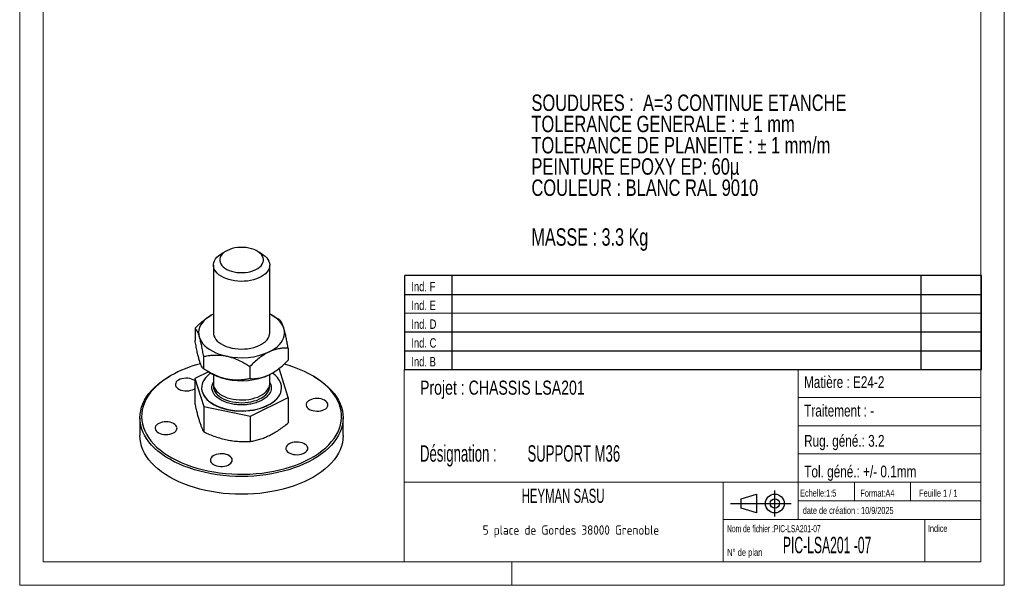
# Model space of a CAD drawing. Header units: millimetres. Extents: x 0 to 210, y 0 to 297.
# Tile 1 of 2: x 0 to 210, y 0 to 121. Entities that reach past the tile are written whole.
import ezdxf

# ---------------------------------------------------------------- set-up
doc = ezdxf.new("R2010")
doc.units = ezdxf.units.MM
doc.layers.add('NOTES', color=6, linetype='Continuous')
doc.layers.add('TRAIT-FORT', color=4, linetype='Continuous', lineweight=25)
doc.styles.add('SLDTEXTSTYLE0', font='TXT', dxfattribs={"width": 0.75})
doc.styles.add('SLDTEXTSTYLE1', font='TXT', dxfattribs={"width": 0.696429})
doc.styles.add('SLDTEXTSTYLE2', font='TXT', dxfattribs={"width": 0.692308})
doc.styles.add('SLDTEXTSTYLE3', font='TXT', dxfattribs={"width": 0.7})
doc.styles.add('SLDTEXTSTYLE4', font='TXT', dxfattribs={"width": 0.568363})
doc.styles.add('SLDTEXTSTYLE5', font='TXT', dxfattribs={"width": 0.55346})
doc.styles.add('SLDTEXTSTYLE6', font='TXT', dxfattribs={"width": 0.598219})
doc.styles.add('SLDTEXTSTYLE7', font='ISOCP3', dxfattribs={"width": 0.96})
doc.styles.add('SLDTEXTSTYLE8', font='TXT', dxfattribs={"width": 0.605})

# ---------------------------------------------------------------- blocks, each defined once
blk = doc.blocks.new('TAB MODIFS')
for p, q in [((123, 20), (0, 20)), ((0, 0), (0, 20)), ((10, 20), (10, 0)), ((110, 20), (110, 0)), ((123, 0), (123, 20)), ((0, 16), (123, 16)), ((0, 8), (123, 8)), ((0, 4), (123, 4)), ((0, 0), (123, 0))]:
    blk.add_line(p, q)
at = {"color": 7, "linetype": 'Continuous', "lineweight": 18}
blk.add_line((0, 12), (123, 12), dxfattribs=at)
at = {"color": 7}
for tag in ['AUTOATTR0', 'AUTOATTR1', 'AUTOATTR2', 'AUTOATTR3', 'AUTOATTR4', 'AUTOATTR5', 'AUTOATTR6', 'AUTOATTR7', 'AUTOATTR8', 'AUTOATTR9']:
    blk.add_attdef(tag, (0, 0), '', height=1, dxfattribs=at)
at = {"layer": 'NOTES', "color": 211, "char_height": 2, "attachment_point": 1, "style": 'SLDTEXTSTYLE0'}
for s, insert in [('Ind. F', (1.36, 18.66)), ('Ind. E', (1.36, 14.66)), ('Ind. D', (1.36, 10.66)), ('Ind. C', (1.36, 6.66)), ('Ind. B', (1.36, 2.66))]:
    blk.add_mtext(s, dxfattribs=dict(at, insert=insert))
blk = doc.blocks.new('Bloc2')
for p, q in [((2.32, 3.8), (5.55, 4.8)), ((5.55, 4.8), (5.55, 0.8)), ((9.48, 0), (9.48, 5.6)), ((0, 2.8), (12.98, 2.8)), ((2.32, 1.8), (2.32, 3.8)), ((5.55, 0.8), (2.32, 1.8))]:
    blk.add_line(p, q)
for radius in [2, 1]:
    blk.add_circle((9.48, 2.8), radius)
blk = doc.blocks.new('SW_NOTE_0')
at = {"layer": 'NOTES', "color": 0, "char_height": 3.5, "attachment_point": 1, "style": 'SLDTEXTSTYLE0'}
for s, insert in [('SOUDURES :  A=3 CONTINUE ETANCHE', (0, 4.51)), ('TOLERANCE GENERALE : ± 1 mm', (0, -0.01)), ('TOLERANCE DE PLANEITE : ± 1 mm/m', (0, -4.54)), ('PEINTURE EPOXY EP: 60µ', (0, -9.07)), ('COULEUR : BLANC RAL 9010', (0, -13.59))]:
    blk.add_mtext(s, dxfattribs=dict(at, insert=insert))
blk = doc.blocks.new('SW_NOTE_1')
at = {"layer": 'NOTES', "color": 0, "char_height": 3.5, "attachment_point": 1, "style": 'SLDTEXTSTYLE6'}
for s, insert in [('Désignation :', (0, 4.51)), ('SUPPORT M36', (22.92, 4.51))]:
    blk.add_mtext(s, dxfattribs=dict(at, insert=insert))
blk = doc.blocks.new('SW_NOTE_2')
at = {"layer": 'NOTES', "color": 0, "insert": (20.94, 2.58), "char_height": 2, "attachment_point": 2, "style": 'SLDTEXTSTYLE7'}
blk.add_mtext('5 place de Gordes 38000 Grenoble', dxfattribs=at)

msp = doc.modelspace()

# ---------------------------------------------------------------- linework, layer by layer
at = {"lineweight": 18}
for p, q in [((-0.0171, 297), (-0.0171, 0)), ((209.9829, 297), (209.9829, 0)), ((205, 291.6268), (204.9999, 5.0001)), ((5, 148.5091), (5, 5.0001)), ((5, 67.6922), (5, 5.0001)), ((81.9999, 46.0001), (81.9999, 5.0001)), ((204.9999, 46.0001), (81.9999, 46.0001)), ((165.9999, 46.0001), (165.9999, 14.0001)), ((204.9999, 46.0001), (204.9999, 5.0001)), ((165.9999, 40.0001), (204.9999, 40.0001)), ((165.9999, 34.0001), (204.9999, 34.0001)), ((165.9999, 28.0001), (204.9999, 28.0001)), ((81.9999, 22.0001), (204.9999, 22.0001)), ((149.9999, 22.0001), (149.9999, 5.0001)), ((177.9999, 22.0001), (177.9999, 18.0001)), ((189.9999, 22.0001), (189.9999, 18.0001)), ((165.9999, 18.0001), (204.9999, 18.0001)), ((149.9999, 14.0001), (204.9999, 14.0001)), ((192.9999, 14.0001), (192.9999, 5.0001)), ((5, 5.0001), (204.9999, 5.0001)), ((81.9999, 5.0001), (204.9999, 5.0001)), ((104.9829, 0), (104.9829, 5.0001)), ((-0.0171, 0), (209.9829, 0))]:
    msp.add_line(p, q, dxfattribs=at)
at = {"layer": 'TRAIT-FORT', "lineweight": 25}
for p, q in [((44.0068, 71.2228), (43.0638, 70.6783)), ((51.5505, 70.6783), (50.6075, 71.2228)), ((41.3072, 68.2294), (41.3072, 53.8039)), ((53.3072, 53.8039), (53.3072, 68.2294)), ((40.8243, 57.5451), (40.7924, 57.5267)), ((54.4419, 57.1687), (53.79, 57.5451)), ((37.3815, 54.7685), (37.3815, 52.1851)), ((57.2328, 50.5234), (57.2328, 47.94)), ((39.1602, 48.7449), (39.1602, 46.1615)), ((49.0859, 46.6224), (49.0859, 44.039)), ((32.2198, 44.683), (31.984, 44.5469)), ((40.2192, 45.5128), (37.3377, 44.0987)), ((40.1724, 45.5398), (40.8243, 45.1634)), ((41.3072, 44.9039), (41.3072, 42.9616)), ((53.79, 45.1634), (53.1594, 44.8316)), ((53.3072, 42.9616), (53.3072, 44.9039)), ((53.79, 45.1634), (53.8267, 45.1846)), ((55.3717, 46.0034), (55.1106, 46.0571)), ((57.2766, 39.9927), (55.3717, 46.0034)), ((62.6303, 44.5469), (62.3946, 44.683)), ((37.3377, 44.0987), (39.2426, 38.088)), ((37.3377, 44.0987), (37.3377, 38.6976)), ((38.7888, 42.1001), (38.7888, 42.0457)), ((53.3072, 43.2332), (53.5371, 42.7581)), ((55.8255, 42.0457), (55.8255, 42.1001)), ((37.172, 41.827), (37.3377, 41.9334)), ((49.212, 36.035), (57.2766, 39.9927)), ((57.2766, 39.9927), (57.2766, 34.5916)), ((39.2426, 38.088), (49.212, 36.035)), ((39.2426, 38.088), (39.2426, 32.6869)), ((25.6405, 35.7039), (25.6405, 31.8934)), ((49.212, 30.6339), (49.212, 36.035)), ((68.9738, 31.8934), (68.9738, 35.7039))]:
    msp.add_line(p, q, dxfattribs=at)
at = {"layer": 'TRAIT-FORT', "lineweight": 25, "flags": 128}
for points in [[(42.7167, 68.8333), (42.8656, 68.4916), (43.0905, 68.164), (43.3875, 67.8561), (43.7516, 67.5733), (44.1766, 67.3203), (44.6551, 67.1015), (45.1789, 66.9206), (45.7392, 66.7808), (46.3264, 66.6843), (46.9303, 66.6329), (47.5406, 66.6275), (48.147, 66.6681), (48.739, 66.7541), (49.3065, 66.8839), (49.8398, 67.0554), (50.3297, 67.2656), (50.768, 67.5109), (51.147, 67.7871), (51.4603, 68.0896), (51.7026, 68.413), (51.8696, 68.752), (51.9586, 69.1006), (51.968, 69.4529), (51.8976, 69.803), (51.7488, 70.1447), (51.5239, 70.4723), (51.2268, 70.7802), (50.8627, 71.063), (50.4378, 71.316), (49.9593, 71.5348), (49.4354, 71.7157), (48.8751, 71.8556), (48.288, 71.952), (47.6841, 72.0034), (47.0737, 72.0088), (46.4673, 71.9682), (45.8753, 71.8822), (45.3079, 71.7524), (44.7746, 71.5809), (44.2846, 71.3707), (43.8464, 71.1254), (43.4674, 70.8492), (43.154, 70.5468), (42.9118, 70.2233), (42.7447, 69.8844), (42.6557, 69.5357), (42.6463, 69.1834), (42.7167, 68.8333)], [(41.4051, 67.6061), (41.3205, 67.9985), (41.3139, 68.394), (41.3855, 68.7873), (41.5343, 69.1734), (41.7583, 69.5471), (42.0546, 69.9037), (42.4195, 70.2384), (42.848, 70.5469), (43.0638, 70.6783)], [(51.5505, 70.6783), (51.9154, 70.4476), (52.3233, 70.1299), (52.6659, 69.7874), (52.9386, 69.4246), (53.1379, 69.0463), (53.2612, 68.6573), (53.3069, 68.2627), (53.2743, 67.8676), (53.164, 67.4773), (52.9773, 67.0968), (52.7167, 66.731), (52.3856, 66.3848), (51.9882, 66.0627), (51.5299, 65.7688), (51.0165, 65.5069), (50.4547, 65.2806), (49.8519, 65.0927), (49.2159, 64.9457), (48.555, 64.8415), (47.8779, 64.7814), (47.1934, 64.7663), (46.5103, 64.7964), (45.8376, 64.8712), (45.184, 64.9898), (44.5582, 65.1506), (43.9682, 65.3516), (43.4217, 65.5901), (42.9258, 65.863), (42.4871, 66.1667), (42.1112, 66.4974), (41.8031, 66.8506), (41.5667, 67.2218), (41.4051, 67.6061), (41.4051, 67.6061)], [(41.3072, 57.8046), (40.8108, 57.5373), (40.2255, 57.1639), (39.7043, 56.7601), (39.2519, 56.3295), (38.8725, 55.8761), (38.5695, 55.4038), (38.3456, 54.9171), (38.2029, 54.4203), (38.1426, 53.9179), (38.1653, 53.4145), (38.2709, 52.9146)], [(56.3435, 54.6931), (56.1561, 55.185), (55.8887, 55.6643), (55.5435, 56.1268), (55.1237, 56.5682), (54.6331, 56.9847), (54.0762, 57.3723), (53.458, 57.7275), (53.3072, 57.8046)], [(53.1594, 49.7308), (53.8035, 50.0704), (54.3889, 50.4438), (54.9101, 50.8476), (55.3624, 51.2782), (55.7418, 51.7317), (56.0448, 52.2039), (56.2687, 52.6906), (56.4114, 53.1875), (56.4717, 53.6898), (56.449, 54.1933), (56.3435, 54.6931)], [(38.2709, 52.9146), (38.4582, 52.4228), (38.7257, 51.9435), (39.0709, 51.481), (39.4907, 51.0395), (39.9812, 50.6231), (40.5382, 50.2355), (41.1564, 49.8802), (41.8303, 49.5605), (42.5538, 49.2791), (43.3204, 49.0388), (44.1231, 48.8416)], [(41.3072, 53.8039), (41.3234, 53.549), (41.4128, 53.1569), (41.5789, 52.7732), (41.8198, 52.403), (42.1322, 52.051), (42.512, 51.7219), (42.9544, 51.4199), (43.4535, 51.149), (44.0028, 50.9128), (44.5952, 50.7142), (45.223, 50.5558)], [(45.223, 50.5558), (45.878, 50.4399), (46.5515, 50.3677), (47.235, 50.3404), (47.9193, 50.3582), (48.5957, 50.421), (49.2553, 50.5278), (49.8895, 50.6774), (50.49, 50.8677), (51.0491, 51.0963), (51.5593, 51.3602), (52.0141, 51.6559), (52.4076, 51.9797), (52.7346, 52.3272), (52.9908, 52.694), (53.1729, 53.0752), (53.2785, 53.466), (53.3072, 53.8039)], [(32.2222, 44.6844), (31.3306, 44.1373), (30.4985, 43.5599), (29.7289, 42.9542), (29.0247, 42.3226), (28.3884, 41.6674), (27.8226, 40.9909), (27.3293, 40.2959), (26.9102, 39.5848), (26.5671, 38.8602), (26.3011, 38.1249), (26.1132, 37.3816), (26.0042, 36.6331), (25.9745, 35.8822), (26.0241, 35.1316), (26.1528, 34.3841), (26.3603, 33.6426), (26.6457, 32.9097), (27.0079, 32.1883), (27.4457, 31.4809), (27.9574, 30.7903), (28.541, 30.1189), (29.1944, 29.4693), (29.9153, 28.844), (30.7008, 28.2452), (31.5481, 27.6751), (32.454, 27.1359), (33.4152, 26.6296), (34.4281, 26.1581), (35.4888, 25.7231), (36.5936, 25.3262), (37.7382, 24.969), (38.9184, 24.6527), (40.1298, 24.3785), (41.3679, 24.1475), (42.628, 23.9605), (43.9056, 23.8182), (45.1959, 23.7211), (46.494, 23.6696), (47.7951, 23.6638), (49.0945, 23.7039), (50.3871, 23.7896), (51.6683, 23.9207), (52.9333, 24.0966), (54.1774, 24.3167), (55.3959, 24.5802), (56.5843, 24.886), (57.7382, 25.2332), (58.8533, 25.6203), (59.9254, 26.0459), (60.9506, 26.5084), (61.9251, 27.0062), (62.8451, 27.5373), (63.7074, 28.0999), (64.5086, 28.6917), (65.2459, 29.3106), (65.9164, 29.9544), (66.5177, 30.6205), (67.0476, 31.3066), (67.504, 32.01), (67.8853, 32.7282), (68.19, 33.4584), (68.417, 34.1981), (68.5655, 34.9443), (68.6349, 35.6944), (68.625, 36.4455), (68.5358, 37.1949), (68.3676, 37.9397), (68.121, 38.6773), (67.7971, 39.4048), (67.3969, 40.1195), (66.9219, 40.8188), (66.374, 41.5001), (65.7552, 42.1609), (65.0677, 42.7987), (64.3142, 43.411), (63.4974, 43.9957), (62.6204, 44.5506), (61.6864, 45.0736), (60.6989, 45.5627), (59.6616, 46.0162), (58.5784, 46.4323), (57.4532, 46.8096), (56.3787, 47.1226)], [(62.6303, 44.5469), (63.5249, 43.9982), (64.3628, 43.4178), (65.1385, 42.8092), (65.8491, 42.1747), (66.492, 41.5166), (67.065, 40.8373), (67.5659, 40.1393), (67.9928, 39.425), (68.3442, 38.6972), (68.6189, 37.9585), (68.8159, 37.2116), (68.9343, 36.4591), (68.9738, 35.7039), (68.9343, 34.9487), (68.8159, 34.1962), (68.6189, 33.4493), (68.3442, 32.7106), (67.9928, 31.9828), (67.5659, 31.2685), (67.065, 30.5705), (66.492, 29.8912), (65.8491, 29.2331), (65.1385, 28.5986), (64.3628, 27.99), (63.5249, 27.4096), (62.6278, 26.8595), (61.6748, 26.3416), (60.6694, 25.8579), (59.6152, 25.4101), (58.5162, 24.9999), (57.3762, 24.6287), (56.1994, 24.2979), (54.9903, 24.0088), (53.7531, 23.7623), (52.4923, 23.5595), (51.2127, 23.4009), (49.9188, 23.2872), (48.6154, 23.2188), (47.3072, 23.196), (45.999, 23.2188), (44.6955, 23.2872), (43.4016, 23.4009), (42.122, 23.5595), (40.8613, 23.7623), (39.6241, 24.0088), (38.4149, 24.2979), (37.2382, 24.6287), (36.0982, 24.9999), (34.9991, 25.4101), (33.9449, 25.8579), (32.9395, 26.3416), (31.9865, 26.8595), (31.0894, 27.4096), (30.2515, 27.99), (29.4759, 28.5986), (28.7652, 29.2331), (28.1223, 29.8912), (27.5493, 30.5705), (27.0485, 31.2685), (26.6215, 31.9828), (26.2701, 32.7106), (25.9954, 33.4493), (25.7985, 34.1962), (25.68, 34.9487), (25.6405, 35.7039), (25.68, 36.4591), (25.7985, 37.2116), (25.9954, 37.9585), (26.2701, 38.6972), (26.6215, 39.425), (27.0485, 40.1393), (27.5493, 40.8373), (28.1223, 41.5166), (28.7652, 42.1747), (29.4759, 42.8092), (30.2515, 43.4178), (31.0894, 43.9982), (31.9865, 44.5483), (31.9865, 44.5483)], [(37.3377, 43.6255), (37.3172, 43.64), (37.0127, 43.8158), (36.6575, 43.9562), (36.2636, 44.0567), (35.8444, 44.1136), (35.4143, 44.125), (34.9878, 44.0907), (34.5796, 44.0117), (34.2034, 43.8908), (33.8721, 43.732), (33.5971, 43.5407), (33.3875, 43.3236), (33.2507, 43.0879), (33.1912, 42.8417), (33.2111, 42.5934), (33.3097, 42.3514), (33.4836, 42.124), (33.7269, 41.9189), (34.0314, 41.7432), (34.3866, 41.6027), (34.7805, 41.5023), (35.1997, 41.4454), (35.6298, 41.4339), (36.0563, 41.4682), (36.4645, 41.5472), (36.8407, 41.6682), (37.172, 41.827), (37.172, 41.827)], [(40.7243, 45.2211), (40.4782, 45.0396), (40.0186, 44.6454), (39.6271, 44.2274), (39.3073, 43.7896), (39.0622, 43.336), (38.8941, 42.8708), (38.8045, 42.3985), (38.7943, 41.9234), (38.8636, 41.4499), (39.0118, 40.9825), (39.2373, 40.5255), (39.5383, 40.0832), (39.9117, 39.6598), (40.3542, 39.2591), (40.8617, 38.885), (41.4293, 38.5409), (42.0518, 38.23), (42.7233, 37.9553), (43.4377, 37.7192), (44.1882, 37.5241), (44.9678, 37.3717), (45.7692, 37.2634), (46.585, 37.2003), (47.4076, 37.1829), (48.2292, 37.2115), (49.0422, 37.2857), (49.839, 37.4048), (50.6122, 37.5678), (51.3545, 37.7731), (52.059, 38.0188), (52.7191, 38.3026), (53.3288, 38.6219), (53.8822, 38.9736), (54.3742, 39.3545), (54.8002, 39.7611), (55.1563, 40.1895), (55.439, 40.6358), (55.6459, 41.0957), (55.7749, 41.565), (55.8248, 42.0393), (55.7953, 42.5141), (55.6864, 42.9851), (55.6864, 42.9851)], [(38.7888, 42.0457), (38.7943, 41.8689), (38.8636, 41.3955), (39.0118, 40.928), (39.2373, 40.4711), (39.5383, 40.0288), (39.9117, 39.6054), (40.3542, 39.2047), (40.8617, 38.8306), (41.4293, 38.4865), (42.0518, 38.1756), (42.7233, 37.9009), (43.4377, 37.6648), (44.1882, 37.4697), (44.9678, 37.3172), (45.7692, 37.209), (46.585, 37.1459), (47.4076, 37.1285), (48.2292, 37.1571), (49.0422, 37.2312), (49.839, 37.3504), (50.6122, 37.5134), (51.3545, 37.7187), (52.059, 37.9644), (52.7191, 38.2482), (53.3288, 38.5674), (53.8822, 38.9192), (54.3742, 39.3001), (54.8002, 39.7067), (55.1563, 40.1351), (55.439, 40.5813), (55.6459, 41.0412), (55.7749, 41.5105), (55.8248, 41.9848), (55.8255, 42.0457)], [(41.3072, 42.9616), (41.3074, 42.9284), (41.3531, 42.5338), (41.4764, 42.1447), (41.6757, 41.7664), (41.9484, 41.4036), (42.291, 41.0611), (42.699, 40.7434), (43.167, 40.4546), (43.689, 40.1985), (44.2582, 39.9784), (44.8671, 39.7972), (45.5079, 39.6573), (46.1721, 39.5604), (46.8511, 39.5079), (47.536, 39.5004), (48.218, 39.538), (48.8881, 39.6202), (49.5375, 39.7461), (50.1579, 39.9138), (50.7412, 40.1213), (51.2796, 40.3657), (51.7663, 40.6441), (52.1949, 40.9526), (52.5597, 41.2874), (52.8561, 41.6439), (53.0801, 42.0177), (53.2288, 42.4037), (53.3004, 42.797), (53.3072, 42.9616)], [(41.3289, 42.6669), (41.3082, 42.438), (41.3344, 42.0428), (41.4384, 41.6519), (41.6189, 41.2704), (41.8735, 40.9033), (42.199, 40.5553), (42.5911, 40.231), (43.0447, 39.9346), (43.5538, 39.67), (44.1119, 39.4406), (44.7116, 39.2495), (45.3452, 39.099), (46.0043, 38.9912), (46.6804, 38.9275), (47.3647, 38.9087), (48.0482, 38.9351), (48.7221, 39.0063), (49.3776, 39.1213), (50.006, 39.2788), (50.5993, 39.4765), (51.1496, 39.712), (51.6499, 39.9822), (52.0935, 40.2836), (52.4747, 40.6122), (52.7886, 40.9637), (53.031, 41.3336), (53.1988, 41.717), (53.2898, 42.109), (53.3028, 42.5044), (53.2854, 42.6669)], [(61.1521, 38.1177), (61.3014, 37.8845), (61.5225, 37.6712), (61.8076, 37.4849), (62.1472, 37.3321), (62.5296, 37.2179), (62.9419, 37.1462), (63.37, 37.1194), (63.7993, 37.1386), (64.2152, 37.2029), (64.6036, 37.3103), (64.9511, 37.457), (65.2461, 37.6381), (65.4784, 37.8474), (65.6401, 38.0778), (65.7257, 38.3214), (65.7324, 38.5699), (65.6598, 38.8149), (65.5104, 39.0481), (65.2894, 39.2614), (65.0043, 39.4476), (64.6647, 39.6005), (64.2822, 39.7147), (63.8699, 39.7864), (63.4419, 39.8131), (63.0126, 39.794), (62.5966, 39.7297), (62.2083, 39.6223), (61.8607, 39.4756), (61.5658, 39.2945), (61.3335, 39.0852), (61.1718, 38.8548), (61.0861, 38.6112), (61.0795, 38.3627), (61.1521, 38.1177)], [(33.4622, 33.8345), (33.3129, 34.0676), (33.0919, 34.281), (32.8067, 34.4672), (32.4671, 34.62), (32.0847, 34.7343), (31.6724, 34.806), (31.2443, 34.8327), (30.815, 34.8136), (30.3991, 34.7492), (30.0108, 34.6419), (29.6632, 34.4952), (29.3682, 34.3141), (29.136, 34.1048), (28.9742, 33.8744), (28.8886, 33.6308), (28.882, 33.3822), (28.9546, 33.1372), (29.1039, 32.9041), (29.3249, 32.6908), (29.6101, 32.5045), (29.9497, 32.3517), (30.3321, 32.2375), (30.7444, 32.1658), (31.1725, 32.139), (31.6018, 32.1581), (32.0177, 32.2225), (32.406, 32.3298), (32.7536, 32.4766), (33.0486, 32.6576), (33.2809, 32.8669), (33.4426, 33.0973), (33.5282, 33.3409), (33.5348, 33.5895), (33.4622, 33.8345)], [(62.6278, 23.0489), (61.6748, 22.5311), (60.6694, 22.0474), (59.6152, 21.5996), (58.5162, 21.1893), (57.3762, 20.8182), (56.1994, 20.4874), (54.9903, 20.1983), (53.7531, 19.9518), (52.4923, 19.7489), (51.2127, 19.5904), (49.9188, 19.4767), (48.6154, 19.4083), (47.3072, 19.3855), (45.999, 19.4083), (44.6955, 19.4767), (43.4016, 19.5904), (42.122, 19.7489), (40.8613, 19.9518), (39.6241, 20.1983), (38.4149, 20.4874), (37.2382, 20.8182), (36.0982, 21.1893), (34.9991, 21.5996), (33.9449, 22.0474), (32.9395, 22.5311), (31.9865, 23.0489), (31.0894, 23.5991), (30.2515, 24.1795), (29.4759, 24.7881), (28.7652, 25.4226), (28.1223, 26.0807), (27.5493, 26.76), (27.0485, 27.458), (26.6215, 28.1722), (26.2701, 28.9), (25.9954, 29.6388), (25.7985, 30.3857), (25.68, 31.1382), (25.6405, 31.8934)], [(68.9738, 31.8934), (68.9343, 31.1382), (68.8159, 30.3857), (68.6189, 29.6388), (68.3442, 28.9), (67.9928, 28.1722), (67.5659, 27.458), (67.065, 26.76), (66.492, 26.0807), (65.8491, 25.4226), (65.1385, 24.7881), (64.3628, 24.1795), (63.5249, 23.5991), (62.6278, 23.0489)], [(57.4424, 30.1251), (57.1673, 29.9339), (56.9578, 29.7168), (56.8209, 29.4811), (56.7614, 29.2349), (56.7813, 28.9866), (56.8799, 28.7446), (57.0538, 28.5172), (57.2972, 28.3121), (57.6016, 28.1364), (57.9569, 27.9959), (58.3508, 27.8955), (58.7699, 27.8386), (59.2, 27.8271), (59.6265, 27.8614), (60.0348, 27.9404), (60.4109, 28.0614), (60.7422, 28.2202), (61.0173, 28.4114), (61.2268, 28.6286), (61.3636, 28.8643), (61.4231, 29.1105), (61.4032, 29.3588), (61.3047, 29.6007), (61.1307, 29.8281), (60.8874, 30.0332), (60.5829, 30.209), (60.2277, 30.3494), (59.8338, 30.4498), (59.4146, 30.5068), (58.9845, 30.5182), (58.5581, 30.4839), (58.1498, 30.4049), (57.7736, 30.2839), (57.4424, 30.1251)], [(43.5974, 27.9836), (43.173, 28.0255), (42.7425, 28.0216), (42.3205, 27.9722), (41.9214, 27.8789), (41.5589, 27.7448), (41.2452, 27.5745), (40.991, 27.3738), (40.805, 27.1496), (40.6936, 26.9095), (40.6605, 26.6617), (40.7068, 26.4146), (40.831, 26.1766), (41.0288, 25.9558), (41.2936, 25.7598), (41.6162, 25.5951), (41.9857, 25.4676), (42.3896, 25.3813), (42.814, 25.3394), (43.2446, 25.3433), (43.6665, 25.3927), (44.0656, 25.4861), (44.4282, 25.6202), (44.7419, 25.7904), (44.996, 25.9911), (45.182, 26.2153), (45.2935, 26.4554), (45.3266, 26.7032), (45.2802, 26.9503), (45.156, 27.1883), (44.9582, 27.4091), (44.6935, 27.6051), (44.3708, 27.7698), (44.0013, 27.8973), (43.5974, 27.9836)]]:
    msp.add_lwpolyline(points, dxfattribs=at)
at = {"layer": 'TRAIT-FORT', "lineweight": 25}
for centre, radius, start, end in [((47.2889, 63.0281), 14.5355, 257.4202, 293.820557), ((44.7645, 22.4113), 25.5617, 104.07694, 119.384484), ((46.3214, 54.9479), 11.223, 240.67203, 258.70383), ((47.2731, 58.289), 14.6884, 257.61618, 293.624578), ((51.3671, 41.3557), 4.6165, 20.668656, 57.053324)]:
    msp.add_arc(centre, radius, start, end, dxfattribs=at)
for points, knots in [([(37.3815, 54.7685), (37.6573, 55.0407), (38.2104, 55.5867), (39.0828, 56.3432), (39.9457, 57.0106), (40.5278, 57.3594), (40.7963, 57.5203)], [0, 0, 0, 0, 0.255119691, 0.511650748, 0.774718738, 1, 1, 1, 1]), ([(54.4305, 57.1709), (54.4802, 57.1437), (54.8301, 56.9517), (55.1659, 56.7339), (55.4541, 56.547)], [0, 0, 0, 0, 0.14184768, 1, 1, 1, 1]), ([(37.3815, 54.7685), (37.4417, 54.7045), (37.5625, 54.5763), (37.7529, 54.2733), (37.952, 53.8555), (38.1266, 53.3878), (38.2336, 53.0368), (38.2709, 52.9146)], [0, 0, 0, 0, 0.21551799, 0.43222827, 0.65446076, 0.87969255, 1, 1, 1, 1]), ([(56.3435, 54.6931), (56.2661, 54.9385), (56.1099, 55.4344), (55.8824, 55.9467), (55.6624, 56.3231), (55.5238, 56.4721), (55.4541, 56.547)], [0, 0, 0, 0, 0.2495781, 0.50436449, 0.75104713, 1, 1, 1, 1]), ([(57.2328, 50.5234), (57.1726, 50.8674), (57.0518, 51.5571), (56.8614, 52.5438), (56.6624, 53.4742), (56.4877, 54.1893), (56.3807, 54.563), (56.3435, 54.6931)], [0, 0, 0, 0, 0.21551799, 0.43222827, 0.65446076, 0.87969255, 1, 1, 1, 1]), ([(38.2709, 52.9146), (38.3482, 52.6362), (38.5045, 52.0736), (38.732, 51.0452), (38.9519, 49.9319), (39.0906, 49.1418), (39.1602, 48.7449)], [0, 0, 0, 0, 0.2495781, 0.50436449, 0.75104713, 1, 1, 1, 1]), ([(38.2709, 48.0154), (38.1935, 48.2938), (38.0372, 48.8564), (37.8098, 49.8848), (37.5898, 50.9981), (37.4511, 51.7882), (37.3815, 52.1851)], [0, 0, 0, 0, 0.2495781, 0.50436449, 0.75104713, 1, 1, 1, 1]), ([(57.2328, 50.5234), (56.957, 50.5314), (56.4039, 50.5472), (55.5317, 50.4715), (54.62, 50.2912), (53.8201, 50.0319), (53.33, 49.8086), (53.1594, 49.7308)], [0, 0, 0, 0, 0.21551799, 0.43222827, 0.65446076, 0.87969255, 1, 1, 1, 1]), ([(39.1602, 48.7449), (39.499, 48.8137), (40.1164, 48.939), (41.0469, 49.0447), (41.9456, 49.0841), (42.8749, 49.0436), (43.6085, 48.9469), (44.0249, 48.8617), (44.1231, 48.8416)], [0, 0, 0, 0, 0.21724384, 0.39599399, 0.57468396, 0.7589802, 0.94321768, 1, 1, 1, 1]), ([(44.1231, 48.8416), (44.3906, 48.7779), (44.9256, 48.6506), (46.0024, 48.2861), (47.1049, 47.7873), (48.2173, 47.1721), (48.7959, 46.8059), (49.0859, 46.6224)], [0, 0, 0, 0, 0.15479272, 0.30960648, 0.62841321, 0.81379742, 1, 1, 1, 1]), ([(53.1594, 49.7308), (52.8051, 49.5447), (52.0893, 49.1686), (51.0474, 48.4117), (50.04, 47.5608), (49.4049, 46.9361), (49.0859, 46.6224)], [0, 0, 0, 0, 0.2495781, 0.50436449, 0.75104713, 1, 1, 1, 1]), ([(39.1602, 46.1615), (39.1, 46.2255), (38.9792, 46.3537), (38.7888, 46.6567), (38.5898, 47.0745), (38.4151, 47.5422), (38.3081, 47.8932), (38.2709, 48.0154)], [0, 0, 0, 0, 0.21551799, 0.43222827, 0.65446076, 0.87969255, 1, 1, 1, 1]), ([(53.1594, 44.8316), (53.5136, 45.0177), (54.2294, 45.3939), (55.2713, 46.1508), (56.2788, 47.0017), (56.9138, 47.6263), (57.2328, 47.94)], [0, 0, 0, 0, 0.2495781, 0.50436449, 0.75104713, 1, 1, 1, 1]), ([(44.1231, 43.9423), (44.0249, 43.9642), (43.6188, 44.0548), (42.9059, 44.2645), (41.986, 44.6138), (41.0762, 45.0392), (40.1258, 45.5526), (39.499, 45.9479), (39.1602, 46.1615)], [0, 0, 0, 0, 0.05678203, 0.23502846, 0.41332564, 0.59800694, 0.78275726, 1, 1, 1, 1]), ([(49.0859, 44.039), (49.3617, 44.0311), (49.9149, 44.0152), (50.787, 44.091), (51.6987, 44.2712), (52.4986, 44.5306), (52.9887, 44.7539), (53.1594, 44.8316)], [0, 0, 0, 0, 0.21551799, 0.43222827, 0.65446076, 0.87969255, 1, 1, 1, 1]), ([(41.0772, 41.4422), (41.0399, 41.5893), (40.9642, 41.8881), (40.9713, 42.3492), (41.0737, 42.7792), (41.1944, 43.0848), (41.288, 43.2299), (41.3072, 43.2596)], [0, 0, 0, 0, 0.24195858, 0.49142105, 0.74792526, 0.9484066, 1, 1, 1, 1]), ([(53.5371, 42.7581), (53.5745, 42.611), (53.6504, 42.3121), (53.6419, 41.8513), (53.5446, 41.4203), (53.3735, 41.0281), (53.0798, 40.5601), (52.6601, 40.118), (52.1286, 39.7193), (51.6811, 39.4472), (51.1916, 39.2044), (50.5052, 38.9285), (49.5965, 38.6678), (48.5775, 38.5036), (47.6737, 38.4407), (46.8763, 38.4424), (46.1295, 38.4995), (45.4502, 38.5981), (44.6394, 38.7677), (43.8736, 39.0099), (43.1829, 39.3168), (42.7117, 39.5751), (42.2909, 39.8577), (41.8145, 40.2541), (41.3515, 40.7775), (41.1669, 41.2249), (41.0772, 41.4422)], [0, 0, 0, 0, 0.038827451, 0.078859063, 0.120020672, 0.152192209, 0.184372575, 0.250005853, 0.282861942, 0.315727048, 0.347898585, 0.380078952, 0.441783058, 0.499999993, 0.538825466, 0.578859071, 0.62002068, 0.652192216, 0.684372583, 0.750005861, 0.782861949, 0.815727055, 0.847898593, 0.88007896, 0.941783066, 1, 1, 1, 1]), ([(49.0859, 44.039), (48.7971, 43.9797), (48.2185, 43.861), (47.1206, 43.7232), (46.0252, 43.6942), (44.9489, 43.7862), (44.3983, 43.8903), (44.1231, 43.9423)], [0, 0, 0, 0, 0.18543218, 0.37157977, 0.68142987, 0.84072699, 1, 1, 1, 1]), ([(37.3377, 38.6976), (37.4146, 38.3595), (37.5686, 37.682), (37.805, 36.7261), (38.0459, 35.822), (38.2086, 35.2904), (38.2902, 35.0237)], [0, 0, 0, 0, 0.24726861, 0.49536257, 0.74687401, 1, 1, 1, 1]), ([(38.2902, 35.0237), (38.3696, 34.7817), (38.5291, 34.2961), (38.7681, 33.6816), (39.0067, 33.1384), (39.1639, 32.8376), (39.2426, 32.6869)], [0, 0, 0, 0, 0.24649114, 0.49459325, 0.74679314, 1, 1, 1, 1]), ([(53.2443, 31.9442), (53.5807, 32.118), (54.2558, 32.4668), (55.2678, 33.1033), (56.2779, 33.8086), (56.9433, 34.3303), (57.2766, 34.5916)], [0, 0, 0, 0, 0.24649114, 0.49459325, 0.74679314, 1, 1, 1, 1]), ([(39.2426, 32.6869), (39.645, 32.5085), (40.451, 32.1511), (41.6881, 31.6862), (42.9488, 31.2826), (43.8002, 31.089), (44.2273, 30.9919)], [0, 0, 0, 0, 0.24726861, 0.49536257, 0.74687401, 1, 1, 1, 1]), ([(49.212, 30.6339), (49.5375, 30.6981), (50.1896, 30.8266), (51.1903, 31.1077), (52.2101, 31.4641), (52.8988, 31.7839), (53.2443, 31.9442)], [0, 0, 0, 0, 0.24726861, 0.49536257, 0.74687401, 1, 1, 1, 1]), ([(44.2273, 30.9919), (44.6432, 30.915), (45.4777, 30.7606), (46.7288, 30.6428), (47.9775, 30.5953), (48.8, 30.621), (49.212, 30.6339)], [0, 0, 0, 0, 0.24649114, 0.49459325, 0.74679314, 1, 1, 1, 1])]:
    msp.add_open_spline(points, degree=3, knots=knots, dxfattribs=at)

# ---------------------------------------------------------------- block references
for name, p in [('TAB MODIFS', (82.1482, 45.9899)), ('Bloc2', (151.5598, 14.6344))]:
    msp.add_blockref(name, p)
at = {"layer": 'NOTES'}
for name, p in [('SW_NOTE_0', (109.127, 100.0727)), ('SW_NOTE_1', (85.3671, 25.3352)), ('SW_NOTE_2', (96.6254, 10.1914))]:
    msp.add_blockref(name, p, dxfattribs=at)

# ---------------------------------------------------------------- texts
for s, insert, char_height, attachment_point, style in [('MASSE : 3.3 Kg', (109.127, 76.0729), 3.704167, 1, 'SLDTEXTSTYLE1'), ('Matière : E24-2', (167.2664, 44.5552), 2.5, 1, 'SLDTEXTSTYLE0'), ('Projet : CHASSIS LSA201', (85.3671, 43.619), 3, 1, 'SLDTEXTSTYLE0'), ('Traitement : -', (167.2982, 38.4681), 2.5, 1, 'SLDTEXTSTYLE0'), ('Rug. géné.: 3.2', (167.2846, 32.034), 2.5, 1, 'SLDTEXTSTYLE0'), ('Tol. géné.: +/- 0.1mm', (167.3235, 25.4994), 2.5, 1, 'SLDTEXTSTYLE0'), ('HEYMAN SASU', (115.8788, 20.5701), 3, 2, 'SLDTEXTSTYLE8'), ('Echelle:1:5', (166.4533, 20.4048), 1.5, 1, 'SLDTEXTSTYLE0'), ('Format:A4', (179.2892, 20.3802), 1.5, 1, 'SLDTEXTSTYLE0'), ('Feuille 1 / 1', (191.8063, 20.384), 1.5, 1, 'SLDTEXTSTYLE2'), ('date de création : 10/9/2025', (167.0088, 16.6948), 1.5, 1, 'SLDTEXTSTYLE0'), ('Nom de fichier :PIC-LSA201-07', (150.8523, 12.8154), 1.5, 1, 'SLDTEXTSTYLE4'), ('Indice', (193.6926, 12.8602), 1.5, 1, 'SLDTEXTSTYLE0'), ('PIC-LSA201 -07', (162.7559, 10.3295), 3.5, 1, 'SLDTEXTSTYLE5'), ('N° de plan', (150.878, 7.7651), 1.5, 1, 'SLDTEXTSTYLE3')]:
    msp.add_mtext(s, dxfattribs=dict(at, insert=insert, char_height=char_height, attachment_point=attachment_point, style=style))

doc.saveas('drawing.dxf')
